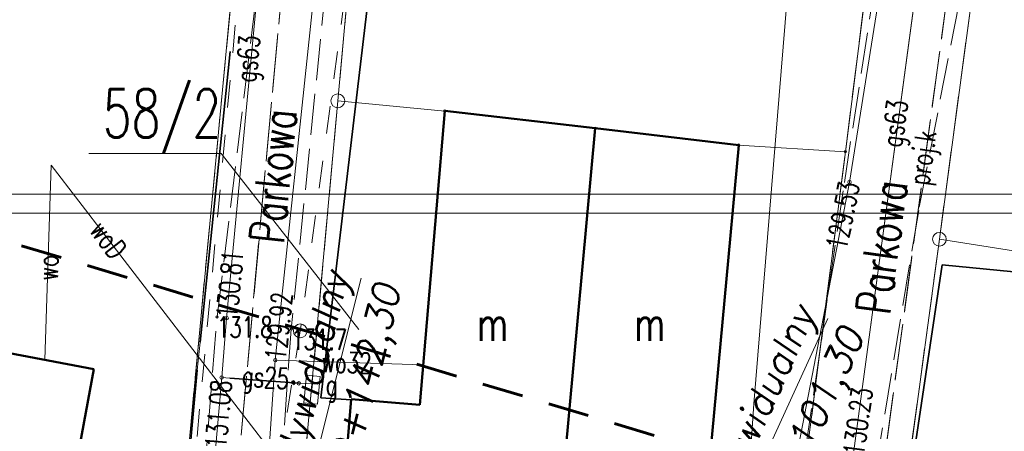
# Model space of a CAD drawing. Header units: metres. Extents: x 7471162 to 7473271, y 5962027 to 5964034.
# Tile 59 of 75: x 7472080 to 7472116, y 5963889 to 5963904. Entities that reach past the tile are written whole.
import ezdxf
from ezdxf.enums import TextEntityAlignment as Align

# ---------------------------------------------------------------- set-up
doc = ezdxf.new("R2010")
doc.units = ezdxf.units.M
doc.header["$MEASUREMENT"] = 0
for name, pattern in [('2_1', [0]), ('2_KTJZ01', [2, 1.5, -0.5]), ('2_KTOK04', [2.5, 1.5, -1]), ('2_KTOK05_01', [7.5, 7.5]), ('3_EGBB01', [0]), ('4', [2.5, 1.5, -1]), ('4_1', [0]), ('4_SUOP03_04', [0]), ('4_SUOP03_14', [0]), ('4_SUPB_P_01', [2.5, 2, -0.5]), ('4_SUPE04', [2, 1, -1]), ('4_SUPE_01', [0]), ('4_SUPG_01', [0]), ('4_SUPK_P_01', [2.5, 2, -0.5]), ('4_SUPT01', [2, 1, -1]), ('4_SUPT_01', [0]), ('4_SUPW_01', [0]), ('GDE', [0]), ('GUK', [2, 1.5, -0.5])]:
    doc.linetypes.add(name, pattern=pattern)
doc.layers.get('0').update_dxf_attribs({"color": 250, "linetype": 'CONTINUOUS', "lineweight": 100})
doc.layers.get('Defpoints').update_dxf_attribs({"linetype": 'CONTINUOUS'})
doc.layers.add('dr_uchwyty', color=7, linetype='CONTINUOUS')
for name, color, linetype, lineweight in [('Dzialki', 7, 'GDE', 18), ('EGBB_E_T_0', 7, 'CONTINUOUS', 25), ('EGBB_L_0', 34, '3_EGBB01', 50), ('Kontury', 90, 'GUK', 18), ('KTJZ_L_0', 7, '2_KTJZ01', 18), ('KTOK_L_3', 7, '2_1', 18), ('KTOK_L_4', 7, '2_KTOK05_01', 35), ('KTUL_E_T_0', 7, 'CONTINUOUS', 25), ('LINIE_L_1', 90, '4', 35), ('Numery_dzialek', 7, 'CONTINUOUS', 18), ('Punkty', 7, 'CONTINUOUS', 18), ('RTPW_T_0', 7, 'CONTINUOUS', 15), ('SUOG_L_0', 52, '4_SUOP03_14', 35), ('SUPE_L_3', 1, '4_SUPE_01', 18), ('SUPG_E_T_2', 7, 'CONTINUOUS', 15), ('SUPG_L_2', 52, '4_SUPG_01', 18), ('SUPP_E_T_4', 34, 'CONTINUOUS', 15), ('SUPP_L_4', 34, '4_SUPK_P_01', 18), ('SUPT_L_0', 30, '4_SUPT_01', 18), ('SUPW_E_T_0', 5, 'CONTINUOUS', 15), ('SUPW_L_0', 5, '4_SUPW_01', 18), ('SUSM_T_3', 7, 'CONTINUOUS', 18), ('SUTG_T_0', 52, 'CONTINUOUS', 18), ('SUTW_T_0', 5, 'CONTINUOUS', 18), ('SUUG_E_T_1', 7, 'CONTINUOUS', 15), ('SUUG_T_1', 7, 'CONTINUOUS', 18)]:
    doc.layers.add(name, color=color, linetype=linetype, lineweight=lineweight)
doc.styles.get("Standard").update_dxf_attribs({"font": 'Simplex.SHX', "width": 0.75})

# ---------------------------------------------------------------- blocks, each defined once
blk = doc.blocks.new('GRT')
at = {"linetype": 'Continuous'}
blk.add_circle((0, 0), 0.25, dxfattribs=at)
blk = doc.blocks.new('GRO')
at = {"linetype": 'Continuous'}
blk.add_circle((0, 0), 0.045, dxfattribs=at)
blk = doc.blocks.new('2_RTPW01')
at = {"linetype": 'Continuous'}
blk.add_circle((0, 0), 0.045, dxfattribs=at)
blk = doc.blocks.new('4_SUSM04_01')
at = {"linetype": 'Continuous'}
blk.add_circle((0, 0), 0.25, dxfattribs=at)
blk = doc.blocks.new('4_SUPS01_04')
at = {"linetype": 'Continuous'}
blk.add_circle((0, 0), 0.0625, dxfattribs=at)
blk = doc.blocks.new('4_SUPS01_05')
at = {"linetype": 'Continuous'}
blk.add_circle((0, 0), 0.0625, dxfattribs=at)
blk = doc.blocks.new('4_SUUS20_01')
at = {"linetype": 'Continuous'}
for p, q in [((0.5, 0.25), (-0.5, 0.25)), ((-0.5, 0.25), (-0.5, -0.25)), ((0.5, -0.25), (0.5, 0.25)), ((-0.5, -0.25), (0.5, -0.25))]:
    blk.add_line(p, q, dxfattribs=at)
blk = doc.blocks.new('uchwyt_prawa')
at = {"layer": 'dr_uchwyty', "lineweight": 0}
blk.add_lwpolyline([(5, 0), (28, 0)], dxfattribs=at)
at = {"layer": 'dr_uchwyty', "lineweight": 0, "oblique": 10}
blk.add_attdef('LINIA1', text='', height=1, dxfattribs=at).set_placement((28, 0.164), align=Align.BOTTOM_RIGHT)
blk.add_attdef('LINIA2', text='', height=1, dxfattribs=at).set_placement((28, -0.5), align=Align.TOP_RIGHT)

msp = doc.modelspace()

# ---------------------------------------------------------------- linework, layer by layer
at = {"color": 0, "linetype": 'Continuous', "lineweight": 15}
msp.add_line((7471909.907, 5963897.037), (7472120.765, 5963897.037), dxfattribs=at)
at = {"layer": 'Defpoints', "color": 1, "linetype": 'Continuous', "lineweight": 0}
msp.add_lwpolyline([(7471869.207, 5963897.728), (7472251.121, 5963897.728), (7472251.121, 5963755.228), (7471869.207, 5963755.228), (7471869.207, 5963897.728)], dxfattribs=at)
at = {"layer": 'Dzialki'}
for p, q in [((7472111.68, 5963912.665), (7472109.99, 5963899.265)), ((7472085.6, 5963883.095), (7472088.18, 5963910.245)), ((7472091.54, 5963901.115), (7472092.11, 5963907.355)), ((7472113.41, 5963896.085), (7472114.64, 5963905.245)), ((7472090.28, 5963887.335), (7472091.54, 5963901.115)), ((7472095.43, 5963900.745), (7472091.54, 5963901.115)), ((7472100.9, 5963900.115), (7472095.43, 5963900.745)), ((7472099.64, 5963886.475), (7472100.9, 5963900.115)), ((7472106.11, 5963899.505), (7472100.9, 5963900.115)), ((7472109.99, 5963899.265), (7472106.11, 5963899.505)), ((7472108.26, 5963885.705), (7472109.99, 5963899.265)), ((7472110.59, 5963875.375), (7472113.41, 5963896.085)), ((7472129.58, 5963893.535), (7472113.41, 5963896.085))]:
    msp.add_line(p, q, dxfattribs=at)
at = {"layer": 'EGBB_L_0', "linetype": '3_EGBB01'}
for p, q in [((7472095.432, 5963900.749), (7472094.528, 5963890.073)), ((7472095.432, 5963900.749), (7472100.897, 5963900.117)), ((7472100.897, 5963900.117), (7472099.643, 5963886.477)), ((7472100.897, 5963900.117), (7472106.112, 5963899.503)), ((7472106.112, 5963899.503), (7472104.877, 5963885.994)), ((7472072.647, 5963893.241), (7472082.676, 5963891.375)), ((7472082.676, 5963891.375), (7472080.769, 5963881.13)), ((7472091.777, 5963887.292), (7472092.028, 5963890.283)), ((7472092.028, 5963890.283), (7472094.528, 5963890.073))]:
    msp.add_line(p, q, dxfattribs=at)
at = {"layer": 'Kontury'}
for p, q in [((7472109.99, 5963899.265), (7472111.68, 5963912.665)), ((7472085.6, 5963883.095), (7472088.18, 5963910.245)), ((7472092.11, 5963907.355), (7472091.54, 5963901.115)), ((7472114.64, 5963905.245), (7472113.41, 5963896.085)), ((7472091.54, 5963901.115), (7472090.28, 5963887.335)), ((7472108.26, 5963885.705), (7472109.99, 5963899.265)), ((7472113.41, 5963896.085), (7472110.59, 5963875.375))]:
    msp.add_line(p, q, dxfattribs=at)
at = {"layer": 'KTJZ_L_0', "linetype": '2_KTJZ01'}
for p, q in [((7472087.15, 5963893.265), (7472089.854, 5963915.433)), ((7472092.115, 5963915.296), (7472089.85, 5963892.825)), ((7472109.953, 5963898.151), (7472112.227, 5963912.814)), ((7472115.637, 5963912.464), (7472112.655, 5963897.129)), ((7472107.1, 5963878.555), (7472109.953, 5963898.151)), ((7472112.655, 5963897.129), (7472109.39, 5963877.565)), ((7472085.57, 5963873.305), (7472087.15, 5963893.265)), ((7472089.85, 5963892.825), (7472088.49, 5963874.075))]:
    msp.add_line(p, q, dxfattribs=at)
at = {"layer": 'KTOK_L_3', "linetype": '2_KTOK04'}
msp.add_line((7472086.43, 5963891.335), (7472086.54, 5963892.355), dxfattribs=at)
at = {"layer": 'KTOK_L_4', "linetype": '2_KTOK05_01'}
for p, q in [((7472092.928, 5963907.171), (7472090.92, 5963890.325)), ((7472086.54, 5963892.355), (7472087.629, 5963902.902)), ((7472110.507, 5963875.114), (7472113.512, 5963895.164)), ((7472113.512, 5963895.164), (7472129.575, 5963893.533)), ((7472084.789, 5963873.705), (7472086.43, 5963891.335)), ((7472090.92, 5963890.325), (7472092.026, 5963890.257))]:
    msp.add_line(p, q, dxfattribs=at)
at = {"layer": 'LINIE_L_1', "linetype": '4', "lineweight": 60}
msp.add_line((7472034.544, 5963909.48), (7472117.205, 5963884.722), dxfattribs=at)
at = {"layer": 'Numery_dzialek', "linetype": 'Continuous'}
for p in [(7472082.487, 5963899.202), (7472092.3, 5963892.815)]:
    msp.add_line(p, (7472087.3, 5963899.202), dxfattribs=at)
at = {"layer": 'SUOG_L_0', "linetype": '4_SUOP03_04'}
msp.add_line((7472087.62, 5963891.045), (7472090.12, 5963890.855), dxfattribs=at)
at = {"layer": 'SUOG_L_0', "linetype": '4_1'}
msp.add_line((7472087.62, 5963891.045), (7472090.12, 5963890.855), dxfattribs=at)
at = {"layer": 'SUPE_L_3', "linetype": '4_SUPE04'}
for p, q in [((7472095.23, 5963930.655), (7472090.174, 5963892.76)), ((7472090.174, 5963892.76), (7472085.416, 5963862.974))]:
    msp.add_line(p, q, dxfattribs=at)
at = {"layer": 'SUPG_L_2', "linetype": '4_SUPG_01'}
for p, q in [((7472110.73, 5963891.635), (7472113.31, 5963910.705)), ((7472087.5, 5963893.225), (7472089.03, 5963909.465)), ((7472087.32, 5963891.065), (7472087.5, 5963893.225)), ((7472110.73, 5963891.635), (7472110.28, 5963888.245)), ((7472086.45, 5963880.855), (7472087.32, 5963891.065)), ((7472087.62, 5963891.045), (7472087.32, 5963891.065)), ((7472090.12, 5963890.855), (7472087.62, 5963891.045)), ((7472090.62, 5963890.835), (7472090.12, 5963890.855)), ((7472090.6, 5963890.625), (7472090.62, 5963890.835))]:
    msp.add_line(p, q, dxfattribs=at)
at = {"layer": 'SUPG_L_2', "linetype": '4_1'}
for p, q in [((7472113.31, 5963910.705), (7472110.73, 5963891.635)), ((7472089.03, 5963909.465), (7472087.5, 5963893.225)), ((7472087.5, 5963893.225), (7472087.32, 5963891.065)), ((7472110.73, 5963891.635), (7472110.28, 5963888.245)), ((7472087.32, 5963891.065), (7472086.45, 5963880.855)), ((7472087.32, 5963891.065), (7472087.62, 5963891.045)), ((7472087.62, 5963891.045), (7472090.12, 5963890.855)), ((7472090.12, 5963890.855), (7472090.62, 5963890.835)), ((7472090.62, 5963890.835), (7472090.6, 5963890.625))]:
    msp.add_line(p, q, dxfattribs=at)
at = {"layer": 'SUPP_L_4', "linetype": '4_SUPK_P_01'}
for p, q in [((7472087.811, 5963886.632), (7472091.626, 5963928.302)), ((7472111.463, 5963888.489), (7472114.092, 5963907.867))]:
    msp.add_line(p, q, dxfattribs=at)
at = {"layer": 'SUPP_L_4', "linetype": '4_SUPB_P_01'}
for p, q in [((7472091.626, 5963928.302), (7472087.811, 5963886.632)), ((7472114.092, 5963907.867), (7472111.463, 5963888.489))]:
    msp.add_line(p, q, dxfattribs=at)
at = {"layer": 'SUPT_L_0', "linetype": '4_SUPT01'}
msp.add_line((7472085.499, 5963878.964), (7472089.639, 5963923.49), dxfattribs=at)
at = {"layer": 'SUPW_L_0', "linetype": '4_SUPW_01'}
for p, q in [((7472089.267, 5963891.695), (7472092.616, 5963923.42)), ((7472110.142, 5963898.161), (7472111.605, 5963907.367)), ((7472106.666, 5963890.113), (7472107.888, 5963905.013)), ((7472080.885, 5963891.708), (7472081.118, 5963898.781)), ((7472081.118, 5963898.781), (7472093.852, 5963882.235)), ((7472106.468, 5963879.211), (7472110.142, 5963898.161)), ((7472087.904, 5963871.689), (7472089.267, 5963891.695)), ((7472089.267, 5963891.695), (7472094.651, 5963891.522)), ((7472105.842, 5963878.464), (7472106.666, 5963890.113))]:
    msp.add_line(p, q, dxfattribs=at)
at = {"layer": 'SUPW_L_0', "linetype": '4_1'}
for p, q in [((7472089.267, 5963891.695), (7472092.616, 5963923.42)), ((7472111.605, 5963907.367), (7472110.142, 5963898.161)), ((7472107.888, 5963905.013), (7472106.666, 5963890.113)), ((7472080.885, 5963891.708), (7472081.118, 5963898.781)), ((7472081.118, 5963898.781), (7472093.852, 5963882.235)), ((7472110.142, 5963898.161), (7472106.468, 5963879.211)), ((7472087.904, 5963871.689), (7472089.267, 5963891.695)), ((7472089.267, 5963891.695), (7472094.651, 5963891.522)), ((7472106.666, 5963890.113), (7472105.842, 5963878.464))]:
    msp.add_line(p, q, dxfattribs=at)

# ---------------------------------------------------------------- block references
at = {"layer": 'dr_uchwyty'}
for p, rotation, values in [((7472085.576, 5963867.52), 75.91799742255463, {'LINIA1': 'zjazd indywidualny', 'LINIA2': 'km 0+142,30'}), ((7472097.707, 5963867.748), 65.43558046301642, {'LINIA1': 'zjazd indywidualny', 'LINIA2': 'km 0+101,30'})]:
    msp.add_blockref('uchwyt_prawa', p, dxfattribs=dict(at, rotation=rotation)).add_auto_attribs(values)
at = {"layer": 'Punkty'}
for name, p in [('GRT', (7472091.54, 5963901.115)), ('GRO', (7472095.43, 5963900.745)), ('GRO', (7472100.9, 5963900.115)), ('GRO', (7472106.11, 5963899.505)), ('GRO', (7472109.99, 5963899.265)), ('GRT', (7472113.41, 5963896.085))]:
    msp.add_blockref(name, p, dxfattribs=at)
at = {"layer": 'RTPW_T_0'}
for p in [(7472087.15, 5963893.265), (7472089.85, 5963892.825)]:
    msp.add_blockref('2_RTPW01', p, dxfattribs=at)
at = {"layer": 'SUSM_T_3'}
msp.add_blockref('4_SUSM04_01', (7472090.174, 5963892.76), dxfattribs=at)
at = {"layer": 'SUTG_T_0'}
for p in [(7472087.5, 5963893.225), (7472087.32, 5963891.065), (7472090.12, 5963890.855)]:
    msp.add_blockref('4_SUPS01_04', p, dxfattribs=at)
at = {"layer": 'SUTW_T_0'}
for p in [(7472110.142, 5963898.161), (7472089.267, 5963891.695)]:
    msp.add_blockref('4_SUPS01_05', p, dxfattribs=at)
at = {"layer": 'SUUG_T_1', "rotation": 264.5991210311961}
msp.add_blockref('4_SUUS20_01', (7472090.6, 5963890.625), dxfattribs=at)

# ---------------------------------------------------------------- texts
at = {"layer": 'EGBB_E_T_0', "width": 0.7}
for p in [(7472097.17, 5963893.022), (7472102.882, 5963893.023)]:
    msp.add_text('m', height=1.25, dxfattribs=at).set_placement(p, align=Align.MIDDLE)
at = {"layer": 'KTUL_E_T_0', "width": 0.7}
for rotation, p in [(84.3201, (7472089.195, 5963898.386)), (82.4122, (7472111.311, 5963895.808))]:
    msp.add_text('Parkowa', height=1.25, rotation=rotation, dxfattribs=at).set_placement(p, align=Align.MIDDLE)
at = {"layer": 'Numery_dzialek', "width": 0.7}
msp.add_text('58/2', height=1.75, dxfattribs=at).set_placement((7472087.3, 5963899.785), align=Align.RIGHT)
at = {"layer": 'RTPW_T_0', "width": 0.7}
for s, p in [('131.8', (7472087.15, 5963893.265)), ('131.7', (7472089.85, 5963892.825))]:
    msp.add_text(s, height=0.75, dxfattribs=at).set_placement(p, align=Align.TOP_LEFT)
at = {"layer": 'SUPG_E_T_2', "width": 0.7}
for s, rotation, p in [('gs63', 84.6179, (7472088.386, 5963902.636)), ('gs63', 82.3168, (7472111.903, 5963900.28)), ('gs25', 355.6539, (7472088.905, 5963890.948))]:
    msp.add_text(s, height=0.75, rotation=rotation, dxfattribs=at).set_placement(p, align=Align.MIDDLE)
at = {"layer": 'SUPP_E_T_4', "width": 0.7}
msp.add_text('proj.k', height=0.75, rotation=82.2477, dxfattribs=at).set_placement((7472112.894, 5963899.033), align=Align.MIDDLE)
at = {"layer": 'SUPW_E_T_0', "width": 0.7}
for s, rotation, p in [('woD', 307.5828, (7472083.204, 5963896.071)), ('wo', 88.9186, (7472080.995, 5963895.053)), ('wo32', 358.1595, (7472091.855, 5963891.612))]:
    msp.add_text(s, height=0.75, rotation=rotation, dxfattribs=at).set_placement(p, align=Align.MIDDLE)
at = {"layer": 'SUTG_T_0', "width": 0.7}
for s, rotation, p in [('130.81', 84.6179, (7472087.5, 5963893.225)), ('130.23', 82.3168, (7472110.28, 5963888.245))]:
    msp.add_text(s, height=0.75, rotation=rotation, dxfattribs=at).set_placement(p, align=Align.MIDDLE_LEFT)
msp.add_text('131.08', height=0.75, rotation=85.1296, dxfattribs=at).set_placement((7472087.311, 5963890.966), align=Align.MIDDLE_RIGHT)
at = {"layer": 'SUTW_T_0', "width": 0.7}
msp.add_text('129.53', height=0.75, rotation=78.5923, dxfattribs=at).set_placement((7472110.142, 5963898.161), align=Align.MIDDLE_RIGHT)
msp.add_text('129.92', height=0.75, rotation=83.9742, dxfattribs=at).set_placement((7472089.267, 5963891.695), align=Align.MIDDLE_LEFT)
at = {"layer": 'SUUG_E_T_1', "width": 0.7}
msp.add_text('g', height=0.75, dxfattribs=at).set_placement((7472091.101, 5963890.416))

doc.saveas('drawing.dxf')
